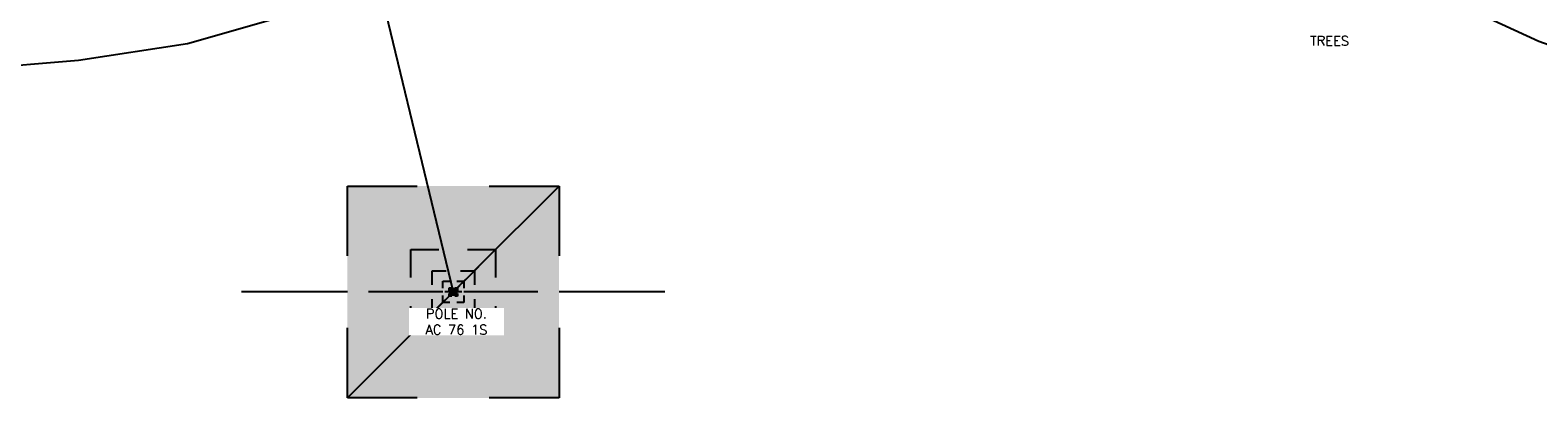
# Model space of a CAD drawing. Header units: feet. Extents: x 115483 to 126385, y 198984 to 203923.
# Tile 13 of 34: x 116997 to 117628, y 203370 to 203523. Entities that reach past the tile are written whole.
import ezdxf

# ---------------------------------------------------------------- set-up
doc = ezdxf.new("R2010")
doc.units = ezdxf.units.FT
doc.header["$MEASUREMENT"] = 0
doc.linetypes.add('D10', pattern=[0.15, 0.1, -0.05])
for name, color, linetype in [('V-SITE-VEGE', 91, 'TREE'), ('V-SITE-VEGE-TEXT', 162, 'Continuous'), ('VU-ELEC-POLE-TEXT', 12, 'D10'), ('VU-ELEC-SYMB', 161, 'D10'), ('VU-ELEC-SYMB @ 10', 161, 'D10'), ('VU-ELEC-SYMB @ 100', 161, 'D10'), ('VU-ELEC-SYMB @ 20', 161, 'D10'), ('VU-ELEC-SYMB @ 200', 161, 'D10'), ('VU-ELEC-SYMB @ 50', 161, 'D10'), ('VU-ELEC-SYMB @ 500', 161, 'D10'), ('VU-ELEC-TELE-OVHD', 161, 'OE&OT')]:
    doc.layers.add(name, color=color, linetype=linetype)
doc.styles.add('L100', font='simplex.shx', dxfattribs={"height": 5})
doc.styles.add('romansm', font='romansm.shx')
doc.styles.add('symeteo', font='symeteo.shx')
doc.linetypes.add('OE&OT', pattern='A,0.25,-0.07,0.07,-0.07,0.07,-0.07,0.07,-0.07,0.25,-0.35,["OE&OT",romansm,S=0.1,R=0,X=-0.3,Y=-0.05],-0.2', length=1.54)
doc.linetypes.add('TREE', pattern='A,0,["I",symeteo,S=0.16,R=180,X=0.17,Y=0.08],-0.17', length=0.17)

# ---------------------------------------------------------------- blocks, each defined once
blk = doc.blocks.new('VU-UTILITY POLE')
for p, q in [((0.0886, 0.0886), (-0.0886, -0.0886)), ((-0.0886, 0.0886), (-0.0301, 0.0886)), ((-0.0886, 0.0301), (-0.0886, 0.0886)), ((0.0301, 0.0886), (0.0886, 0.0886)), ((0.0886, 0.0886), (0.0886, 0.0301)), ((-0.0886, 0), (-0.1772, 0)), ((0.1772, 0), (0.0886, 0)), ((-0.0886, -0.0886), (-0.0886, -0.0301)), ((0.0886, -0.0301), (0.0886, -0.0886)), ((-0.0301, -0.0886), (-0.0886, -0.0886)), ((0.0886, -0.0886), (0.0301, -0.0886))]:
    blk.add_line(p, q)
at = {"color": 155}
blk.add_solid([(-0.0886, -0.0886), (-0.0886, 0.0886), (0.0886, -0.0886), (0.0886, 0.0886)], dxfattribs=at)
blk = doc.blocks.new('*U162')
at = {"layer": 'VU-ELEC-SYMB @ 10', "xscale": 10, "yscale": 10, "zscale": 10}
blk.add_blockref('VU-UTILITY POLE', (117174.038141, 203414.01679), dxfattribs=at)
at = {"layer": 'VU-ELEC-SYMB @ 100', "xscale": 100, "yscale": 100, "zscale": 100}
blk.add_blockref('VU-UTILITY POLE', (117174.038141, 203414.01679), dxfattribs=at)
at = {"layer": 'VU-ELEC-SYMB @ 20', "xscale": 20, "yscale": 20, "zscale": 20}
blk.add_blockref('VU-UTILITY POLE', (117174.038141, 203414.01679), dxfattribs=at)
at = {"layer": 'VU-ELEC-SYMB @ 200', "xscale": 200, "yscale": 200, "zscale": 200}
blk.add_blockref('VU-UTILITY POLE', (117174.038141, 203414.01679), dxfattribs=at)
at = {"layer": 'VU-ELEC-SYMB @ 50', "xscale": 50, "yscale": 50, "zscale": 50}
blk.add_blockref('VU-UTILITY POLE', (117174.038141, 203414.01679), dxfattribs=at)
at = {"layer": 'VU-ELEC-SYMB @ 500', "xscale": 500, "yscale": 500, "zscale": 500}
blk.add_blockref('VU-UTILITY POLE', (117174.038141, 203414.01679), dxfattribs=at)

msp = doc.modelspace()

# ---------------------------------------------------------------- linework, layer by layer
at = {"layer": 'V-SITE-VEGE', "flags": 128}
msp.add_lwpolyline([(117659.92, 203507.62), (117628.3, 203518.75), (117602.48, 203530.61), (117570.29, 203541.01), (117538.56, 203550.34), (117505.44, 203557.96), (117474.95, 203560.05), (117440.71, 203567), (117407.59, 203568.54), (117377.37, 203568.64), (117344.07, 203571.24), (117308.49, 203572.24), (117279.98, 203561.79), (117244.39, 203563.47), (117215.57, 203559.68), (117188.6, 203554.1), (117150.06, 203538.23), (117105.4, 203529.96), (117062.8, 203517.73), (117017.18, 203510.79), (116973.62, 203507.14), (116927.54, 203499.75), (116883.83, 203490.24), (116837.91, 203485.48), (116794.42, 203472.94), (116750.11, 203466.54), (116708.32, 203449.32), (116664.3, 203440.17), (116620.32, 203426.01), (116576.85, 203411.88)], dxfattribs=at)
at = {"layer": 'VU-ELEC-TELE-OVHD', "flags": 128}
msp.add_lwpolyline([(117097.21, 203731.47), (117174.04, 203414.02)], dxfattribs=at)

# ---------------------------------------------------------------- block references
at = {"layer": 'VU-ELEC-SYMB'}
msp.add_blockref('*U162', (0, 0), dxfattribs=at)

# ---------------------------------------------------------------- next in the draw order: texts
at = {"layer": 'V-SITE-VEGE-TEXT', "insert": (117540.78, 203519.05), "char_height": 4, "width": 24.5512, "attachment_point": 5, "style": 'L100', "bg_fill": 3, "box_fill_scale": 1.1, "bg_fill_color": 256, "bg_fill_transparency": 0}
msp.add_mtext('TREES', dxfattribs=at)
at = {"layer": 'VU-ELEC-POLE-TEXT', "insert": (117175.34, 203401.55), "char_height": 4, "width": 38.9827, "attachment_point": 5, "style": 'L100', "bg_fill": 3, "box_fill_scale": 1.1, "bg_fill_color": 256, "bg_fill_transparency": 0}
msp.add_mtext('POLE NO.\\PAC 76 1S', dxfattribs=at)

doc.saveas('drawing.dxf')
